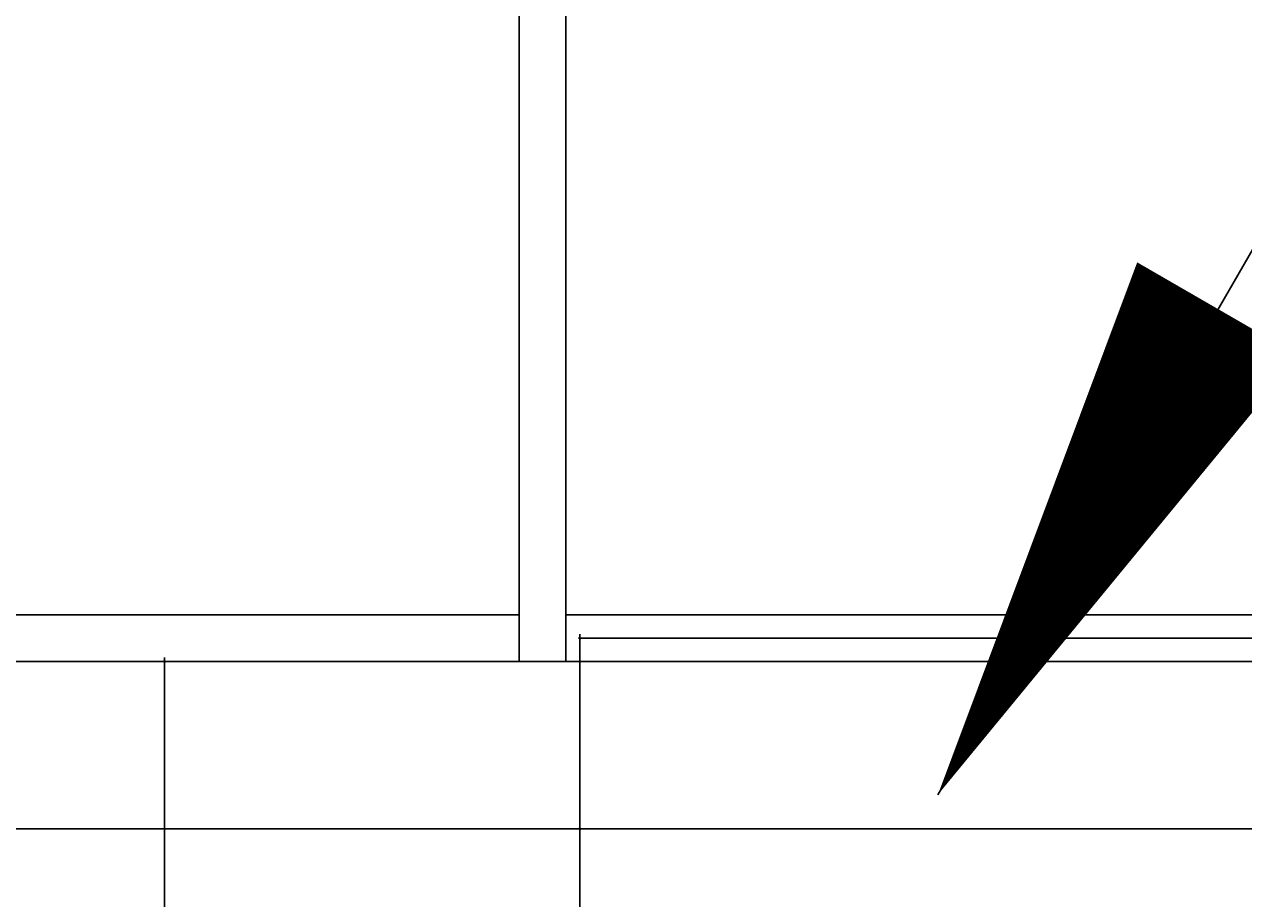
# Model space of a CAD drawing. Header units: millimetres. Extents: x -38031 to 110605, y -30229 to 92226.
# Tile 233 of 256: x 74887 to 76192, y 44552 to 45487. Entities that reach past the tile are written whole.
import ezdxf

# ---------------------------------------------------------------- set-up
doc = ezdxf.new("R2010")
doc.units = ezdxf.units.MM
doc.header["$LTSCALE"] = 50
doc.set_wipeout_variables(frame=1)
for name, color, linetype in [('AL$1A---_ALGEMEEN', 8, 'Continuous'), ('AT$1A---_TEKST025', 8, 'Continuous'), ('BOUWKUNDIG', 8, 'Continuous'), ('EL6121--', 3, 'Continuous')]:
    doc.layers.add(name, color=color, linetype=linetype)
doc.styles.add('Arial', font='ARIAL.TTF')
doc.dimstyles.new('VyA', dxfattribs={"dimtxt": 2.272868, "dimasz": 2.120801, "dimexe": 1.5, "dimexo": 1.59, "dimgap": 0.5, "dimtad": 1, "dimdec": 0, "dimzin": 11, "dimtxsty": 'Arial', "dimblk": 'VW_SLASH', "dimcen": 0, "dimdle": 1, "dimazin": 0, "dimtfac": 0.8, "dimtdec": 0, "dimtix": 1, "dimtmove": 0, "dimatfit": 0, "dimldrblk": 'VW_FILLEDARROW', "dimfxl": 0, "dimfrac": 2, "dimtolj": 1, "dimtzin": 11, "dimarcsym": 0})

# ---------------------------------------------------------------- blocks, each defined once
blk = doc.blocks.new('E00170')
at = {"color": 0, "linetype": 'Continuous'}
blk.add_line((0, 0), (-5, -8.6603), dxfattribs=at)
blk.add_lwpolyline([(-5, -8.6603, 0, 1, 0), (-3.5, -6.0622, 1, 1, 0)], format="xyseb", dxfattribs=at)
blk = doc.blocks.new('Group-47')
at = {"color": 0}
blk.add_wipeout([(5428, 14030), (17489, 14030), (17489, 13980), (5428, 13980)], dxfattribs=at).dxf.layer = 'AL$1A---_ALGEMEEN'
at = {"layer": 'AL$1A---_ALGEMEEN', "color": 0}
blk.add_lwpolyline([(5428, 14030), (17489, 14030), (17489, 13980), (5428, 13980)], close=True, dxfattribs=at)
at = {"color": 0}
blk.add_wipeout([(15474, 17280), (15524, 17280), (15524, 13980), (15474, 13980)], dxfattribs=at).dxf.layer = 'AL$1A---_ALGEMEEN'
at = {"layer": 'AL$1A---_ALGEMEEN', "color": 0}
blk.add_lwpolyline([(15474, 17280), (15524, 17280), (15524, 13980), (15474, 13980)], close=True, dxfattribs=at)
blk = doc.blocks.new('Group-59')
at = {"layer": 'AL$1A---_ALGEMEEN', "color": 0}
blk.add_lwpolyline([(13309, 13801), (17499, 13801), (17499, 849), (13309, 849)], close=True, dxfattribs=at)
blk = doc.blocks.new('VW_SLASH')
at = {"layer": 'AL$1A---_ALGEMEEN', "color": 0, "linetype": 'ByBlock', "lineweight": -2}
blk.add_line((0, 0), (-1, 0), dxfattribs=at)
at = {"layer": 'AL$1A---_ALGEMEEN', "color": 0, "linetype": 'ByBlock', "lineweight": 5}
blk.add_line((0.5, 0.5), (-0.5, -0.5), dxfattribs=at)
blk = doc.blocks.new('*D1049')
at = {"layer": 'AL$1A---_ALGEMEEN', "color": 0, "lineweight": -2}
for p, q in [((16146.4, 13801), (15537.5, 13801)), ((15539, 851.1), (15539, 13798.9)), ((16086.4, 849), (15537.5, 849))]:
    blk.add_line(p, q, dxfattribs=at)
at = {"layer": 'AL$1A---_ALGEMEEN', "color": 0, "lineweight": -2, "xscale": 2.12080078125, "yscale": 2.12080078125, "zscale": 2.12080078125}
for p, rotation in [((15539, 13801), 90), ((15539, 849), 270)]:
    blk.add_blockref('VW_SLASH', p, dxfattribs=dict(at, rotation=rotation))
at = {"layer": 'AT$1A---_TEKST025', "insert": (15512.8, 7325), "char_height": 2.27, "attachment_point": 5, "rotation": 90, "style": 'Arial'}
blk.add_mtext('\\A1;647600', dxfattribs=at)
blk = doc.blocks.new('VW_FILLEDARROW')
at = {"layer": 'AL$1A---_ALGEMEEN', "color": 0, "lineweight": -2}
blk.add_solid([(0, 0), (0.47, 0.47), (0.47, -0.47)], dxfattribs=at)
blk = doc.blocks.new('*D1055')
at = {"layer": 'AL$1A---_ALGEMEEN', "color": 0, "lineweight": -2}
for p, q in [((15094, 13982.1), (15094, 13984.2)), ((16041.4, 13980), (15092.5, 13980)), ((15094, 13980), (15094, 13705)), ((15147.4, 13705), (15092.5, 13705)), ((15094, 13702.9), (15094, 13700.8))]:
    blk.add_line(p, q, dxfattribs=at)
at = {"layer": 'AL$1A---_ALGEMEEN', "color": 0, "lineweight": -2, "xscale": 2.12080078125, "yscale": 2.12080078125, "zscale": 2.12080078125}
for p, rotation in [((15094, 13980), 270), ((15094, 13705), 90)]:
    blk.add_blockref('VW_SLASH', p, dxfattribs=dict(at, rotation=rotation))
at = {"layer": 'AT$1A---_TEKST025', "insert": (15069, 13655), "char_height": 2.27, "attachment_point": 5, "rotation": 90, "style": 'Arial'}
blk.add_mtext('\\A1;13750', dxfattribs=at)
blk = doc.blocks.new('*D1071')
at = {"layer": 'AL$1A---_ALGEMEEN', "color": 0, "lineweight": -2}
for p, q in [((15539, 14007.1), (15539, 14009.2)), ((17427.4, 14005), (15537.5, 14005)), ((15539, 14005), (15539, 13801)), ((17046.4, 13801), (15537.5, 13801)), ((15539, 13798.9), (15539, 13796.8))]:
    blk.add_line(p, q, dxfattribs=at)
at = {"layer": 'AL$1A---_ALGEMEEN', "color": 0, "lineweight": -2, "xscale": 2.12080078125, "yscale": 2.12080078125, "zscale": 2.12080078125}
for p, rotation in [((15539, 14005), 270), ((15539, 13801), 90)]:
    blk.add_blockref('VW_SLASH', p, dxfattribs=dict(at, rotation=rotation))
at = {"layer": 'AT$1A---_TEKST025', "insert": (15514, 13671), "char_height": 2.27, "attachment_point": 5, "rotation": 90, "style": 'Arial'}
blk.add_mtext('\\A1;10200', dxfattribs=at)
blk = doc.blocks.new('Group-71')
at = {"color": 0}
blk.add_wipeout([(17499, 17324.992), (17499, 13800.992), (13249, 13800.992), (13249, 13879.992), (11440.621, 13879.992), (11440.621, 13979.992), (17429, 13979.992), (17429, 17279.992), (11440.621, 17279.992), (11440.621, 17324.992)], dxfattribs=at).dxf.layer = 'AL$1A---_ALGEMEEN'
at = {"layer": 'AL$1A---_ALGEMEEN', "color": 0, "flags": 128}
for points in [[(17499, 13800.992), (13249, 13800.992), (13249, 13879.992), (5189, 13879.992), (5189, 17324.992), (17499, 17324.992)], [(5428, 17279.992), (5428, 13979.992), (17429, 13979.992), (17429, 17279.992)]]:
    blk.add_lwpolyline(points, close=True, dxfattribs=at)
at = {"layer": 'AL$1A---_ALGEMEEN', "color": 0}
blk.add_blockref('Group-59', (0, 0), dxfattribs=at)
dim = blk.add_linear_dim(base=(15539, 13800.992), p1=(16088.031, 848.992), p2=(16148.031, 13800.992), angle=90, dimstyle='VyA', override={"dimtxt": 2.272868, "dimgap": 25, "dimlfac": 50, "dimpost": '<>', "dimtxsty": 'Arial', "dimtmove": 2}, dxfattribs=at)
dim.commit()
dim.dimension.update_dxf_attribs({"geometry": '*D1049', "text_midpoint": (15512.84, 7324.992)})
blk.add_blockref('Group-47', (0, 0), dxfattribs=at)
for base, p1, p2, picture, middle in [((15539, 13800.992), (17429, 14004.992), (17048.031, 13800.992), '*D1071', (15514, 13670.992)), ((15094, 13704.992), (16043.031, 13979.992), (15149, 13704.992), '*D1055', (15069, 13654.992))]:
    dim = blk.add_linear_dim(base=base, p1=p1, p2=p2, angle=90, dimstyle='VyA', override={"dimtxt": 2.272868, "dimgap": 25, "dimlfac": 50, "dimpost": '<>', "dimtxsty": 'Arial', "dimtix": 0, "dimtmove": 2}, dxfattribs=at)
    dim.commit()
    dim.dimension.update_dxf_attribs({"geometry": picture, "text_midpoint": middle, "dimtype": 128})
blk = doc.blocks.new('200254 W 211 30-06-2008')
at = {"layer": 'AL$1A---_ALGEMEEN', "xscale": 0.01999999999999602, "yscale": 0.02000000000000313, "zscale": 0.02}
blk.add_blockref('Group-71', (20233.6, 3632.456), dxfattribs=at)

msp = doc.modelspace()

# ---------------------------------------------------------------- block references
at = {"layer": 'BOUWKUNDIG', "xscale": 50, "yscale": 50, "zscale": 50}
msp.add_blockref('200254 W 211 30-06-2008', (-951737.5, -150797.3), dxfattribs=at)

# ---------------------------------------------------------------- next in the draw order: block references
at = {"layer": 'EL6121--', "xscale": 200, "yscale": 200, "zscale": 200}
msp.add_blockref('E00170', (76864.8, 46395), dxfattribs=at)

doc.saveas('drawing.dxf')
